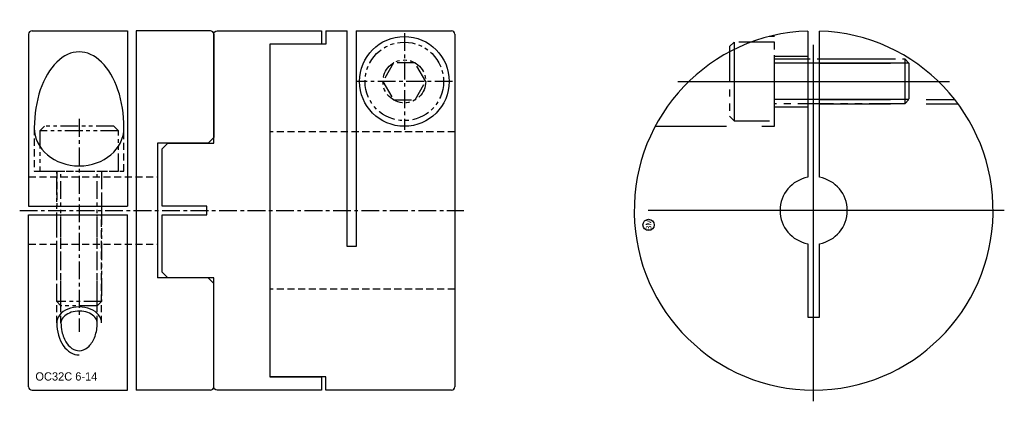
# Model space of a CAD drawing. Extents: x -12.3 to 75.5, y -17 to 17.
import ezdxf
from ezdxf.enums import TextEntityAlignment as Align

# ---------------------------------------------------------------- set-up
doc = ezdxf.new("R2010")
doc.units = 0
doc.header["$MEASUREMENT"] = 0
for name, pattern in [('CENTER', [50.8, 31.75, -6.35, 6.35, -6.35]), ('HIDDEN', [9.525, 6.35, -3.175]), ('PHANTOM', [63.5, 31.75, -6.35, 6.35, -6.35, 6.35, -6.35])]:
    doc.linetypes.add(name, pattern=pattern)
doc.layers.get('0').update_dxf_attribs({"linetype": 'CONTINUOUS'})
for name, color, linetype in [('BOM', 6, 'CONTINUOUS'), ('CENTER', 1, 'CENTER'), ('HIDDEN', 2, 'HIDDEN'), ('PHANTOM', 6, 'PHANTOM'), ('THIN', 3, 'CONTINUOUS')]:
    doc.layers.add(name, color=color, linetype=linetype)

# ---------------------------------------------------------------- blocks, each defined once
blk = doc.blocks.new('MCLBM2')
blk.add_circle((0, 0), 0.5)
blk.add_text('BM', height=0.5).set_placement((0, 0), align=Align.MIDDLE)
at = {"flags": 1}
for tag, p in [('NAME', (0, -1)), ('ENAME', (0, -2)), ('SPEC', (0, -3)), ('MATERIAL', (0, -4)), ('QTY', (0, -5)), ('WEIGHT', (0, -6)), ('PRICE', (0, -7)), ('REMARK', (0, -8)), ('USER1', (0, -9)), ('USER2', (0, -10)), ('USER3', (0, -11)), ('USER4', (0, -12)), ('USER5', (0, -13)), ('USER6', (0, -14))]:
    blk.add_attdef(tag, p, '', height=0.5, dxfattribs=at)

msp = doc.modelspace()

# ---------------------------------------------------------------- linework, layer by layer
at = {"ltscale": 0.1}
for p, q in [((-11.2, 16), (-2.7, 16)), ((-2.7, 16), (-2.7, 0.4)), ((-1.9, 16), (-1.9, -16)), ((4.7, 16), (-1.9, 16)), ((15, 16), (15, 14.83)), ((15, 16), (16.9, 16)), ((16.9, -3.2), (16.9, 16)), ((17.7, 16), (26.2, 16)), ((17.7, 16), (17.7, -3.2)), ((-11.5, 15.7), (-11.5, 0.4)), ((5, 15.7), (5, 6.5)), ((26.5, 15.7), (26.5, -15.7)), ((10, 14.83), (10, -14.83)), ((15, 14.83), (10, 14.83)), ((5, 6.5), (4.5, 6)), ((0, 6), (0, -6)), ((4.5, 6), (0, 6)), ((-11.5, 0.4), (-2.7, 0.4)), ((-11.5, -15.7), (-11.5, -0.4)), ((-11.5, -0.4), (-2.7, -0.4)), ((-2.7, -16), (-2.7, -0.4)), ((17.7, -3.2), (16.9, -3.2)), ((4.5, -6), (0, -6)), ((5, -6.5), (4.5, -6)), ((5, -15.7), (5, -6.5)), ((15, -14.83), (10, -14.83)), ((15, -16), (15, -14.83)), ((-11.2, -16), (-2.7, -16)), ((4.7, -16), (-1.9, -16)), ((26.2, -16), (15, -16))]:
    msp.add_line(p, q, dxfattribs=at)
for p, q in [((57.99, 15.992), (57.99, 2.956)), ((59.01, 2.956), (59.01, 15.992))]:
    msp.add_line(p, q)
msp.add_lwpolyline([(4.4, 0.4), (0.4, 0.4), (0.4, 5.5), (0.9, 6), (5, 6), (5, 15.7, -0.414214), (5.3, 16), (14.6, 16), (14.6, 14.83), (10, 14.83), (10, -14.83), (14.6, -14.83), (14.6, -16), (5.3, -16, -0.414214), (5, -15.7), (5, -6), (0.9, -6), (0.4, -5.5), (0.4, -0.4), (4.4, -0.4)], format="xyb", close=True, dxfattribs=at)
msp.add_lwpolyline([(57.99, -2.956), (57.99, -9.5), (59.01, -9.5), (59.01, -2.956)])
msp.add_circle((22, 11.5), 4, dxfattribs=at)
for centre, start, end in [((-11.2, 15.7), 90, 180), ((4.7, 15.7), 0, 90), ((26.2, 15.7), 0, 90), ((-11.2, -15.7), 180, 270), ((4.7, -15.7), 270, 0), ((26.2, -15.7), 270, 0)]:
    msp.add_arc(centre, 0.3, start, end, dxfattribs=at)
for radius, start, end in [(16, 91.82661, 88.17339), (3, 99.78782, 260.21218), (3, 279.78782, 80.21218)]:
    msp.add_arc((58.5, 0), radius, start, end)
for major_axis, ratio, start_param, end_param in [((0, 6.776), 0.59028, 4.712389, 7.853982), ((4, 0), 0.847056, 3.141593, 6.283185)]:
    msp.add_ellipse((-7, 7.357), major_axis=major_axis, ratio=ratio, start_param=start_param, end_param=end_param, dxfattribs=at)
for points, knots in [([(-5.379, -10.017), (-5.379, -9.884), (-5.419, -9.749), (-5.598, -9.48), (-5.739, -9.347), (-6.109, -9.13), (-6.337, -9.047), (-6.829, -8.959), (-7.091, -8.955), (-7.589, -9.026), (-7.823, -9.102), (-8.211, -9.308), (-8.362, -9.438), (-8.562, -9.707), (-8.611, -9.843), (-8.621, -9.989), (-8.621, -10.003), (-8.621, -10.017)], [0, 0, 0, 0, 0.442228, 0.442228, 0.884456, 0.884456, 1.326684, 1.326684, 1.768912, 1.768912, 2.21114, 2.21114, 2.653368, 2.653368, 3.095595, 3.095595, 3.141593, 3.141593, 3.141593, 3.141593]), ([(-8.621, -10.017), (-8.621, -10.275), (-8.594, -10.534), (-8.457, -11.166), (-8.309, -11.519), (-7.932, -12.073), (-7.706, -12.271), (-7.248, -12.493), (-7.018, -12.522), (-6.558, -12.425), (-6.324, -12.296), (-5.899, -11.864), (-5.712, -11.563), (-5.453, -10.852), (-5.381, -10.446), (-5.379, -10.03), (-5.379, -10.024), (-5.379, -10.017)], [1.570796, 1.570796, 1.570796, 1.570796, 1.869927, 1.869927, 2.342335, 2.342335, 2.814744, 2.814744, 3.287152, 3.287152, 3.759561, 3.759561, 4.23197, 4.23197, 4.704378, 4.704378, 4.712389, 4.712389, 4.712389, 4.712389])]:
    msp.add_open_spline(points, degree=3, knots=knots, dxfattribs=at)
at = {"layer": 'CENTER'}
for p, q in [((58.5, -17), (58.5, 17)), ((46.376, 11.5), (70.624, 11.5)), ((75.5, 0), (41.5, 0))]:
    msp.add_line(p, q, dxfattribs=at)
at = {"layer": 'CENTER', "ltscale": 0.05}
for p, q in [((22, 15.8), (22, 7.2)), ((26.3, 11.5), (17.7, 11.5)), ((-7, 8.157), (-7, -10.817)), ((-12.3, 0), (27.3, 0))]:
    msp.add_line(p, q, dxfattribs=at)
at = {"layer": 'HIDDEN'}
for p, q in [((55, 13.75), (57.99, 13.75)), ((59.01, 13.5), (67.088, 13.5)), ((59.01, 13.121), (67.656, 13.121)), ((59.01, 9.879), (71.086, 9.879)), ((55, 9.25), (57.99, 9.25)), ((59.01, 9.5), (71.374, 9.5))]:
    msp.add_line(p, q, dxfattribs=at)
at = {"layer": 'HIDDEN', "ltscale": 0.1}
for p, q in [((-11, 7.357), (-11, 3.5)), ((-3, 3.5), (-3, 7.357)), ((26.5, 7), (10, 7)), ((-11.5, 3), (0, 3)), ((-11, 3.5), (-3, 3.5)), ((-9, 3.5), (-9, 0.4)), ((-5, 3.5), (-5, 0.4)), ((-9, -10.017), (-9, -0.4)), ((-8.621, -10.017), (-8.621, -0.4)), ((-5.379, -10.017), (-5.379, -0.4)), ((-5, -10.017), (-5, -0.4)), ((-11.5, -3), (0, -3)), ((26.5, -7), (10, -7))]:
    msp.add_line(p, q, dxfattribs=at)
at = {"layer": 'HIDDEN'}
msp.add_lwpolyline([(44.367, 7.5), (55, 7.5), (55, 15.5), (54.531, 15.5)], dxfattribs=at)
at = {"layer": 'PHANTOM'}
for p, q in [((51.4, 15), (51.4, 8)), ((66.621, 13.5), (66.621, 9.5)), ((67, 13.121), (55, 13.121)), ((67, 9.879), (55, 9.879))]:
    msp.add_line(p, q, dxfattribs=at)
at = {"layer": 'PHANTOM', "ltscale": 0.05}
for p, q in [((-3.5, 7.1), (-10.5, 7.1)), ((-8.621, -8.5), (-8.621, 3.5)), ((-5.379, -8.5), (-5.379, 3.5)), ((-5, -8.121), (-9, -8.121))]:
    msp.add_line(p, q, dxfattribs=at)
at = {"layer": 'PHANTOM', "ltscale": 0.1}
msp.add_lwpolyline([(55, 15), (51.4, 15), (51, 14.6), (51, 8.4), (51.4, 8), (55, 8)], close=True, dxfattribs=at)
msp.add_lwpolyline([(55, 13.5), (66.621, 13.5), (67, 13.121), (67, 9.879), (66.621, 9.5), (55, 9.5)], dxfattribs=at)
at = {"layer": 'PHANTOM', "ltscale": 0.05}
for points in [[(23.91, 11.5), (22.955, 13.154), (21.045, 13.154), (20.09, 11.5), (21.045, 9.846), (22.955, 9.846)], [(-3.5, 3.5), (-3.5, 7.1), (-3.9, 7.5), (-10.1, 7.5), (-10.5, 7.1), (-10.5, 3.5)]]:
    msp.add_lwpolyline(points, close=True, dxfattribs=at)
msp.add_lwpolyline([(-5, 3.5), (-5, -8.121), (-5.379, -8.5), (-8.621, -8.5), (-9, -8.121), (-9, 3.5)], dxfattribs=at)
for radius in [3.5, 1.91]:
    msp.add_circle((22, 11.5), radius, dxfattribs=at)
at = {"layer": 'THIN', "ltscale": 0.1}
for major_axis, ratio, start_param in [((2, 0), 0.714435, 0), ((0, 2.858), 0.699854, 1.570796)]:
    msp.add_ellipse((-7, -10.017), major_axis=major_axis, ratio=ratio, start_param=start_param, end_param=3.141593, dxfattribs=at)

# ---------------------------------------------------------------- block references
at = {"layer": 'BOM', "rotation": 90}
msp.add_blockref('MCLBM2', (43.78, -1.28), dxfattribs=at)

# ---------------------------------------------------------------- texts
msp.add_text('OC32C 6-14', height=0.736).set_placement((-10.9, -15.152))

doc.saveas('drawing.dxf')
